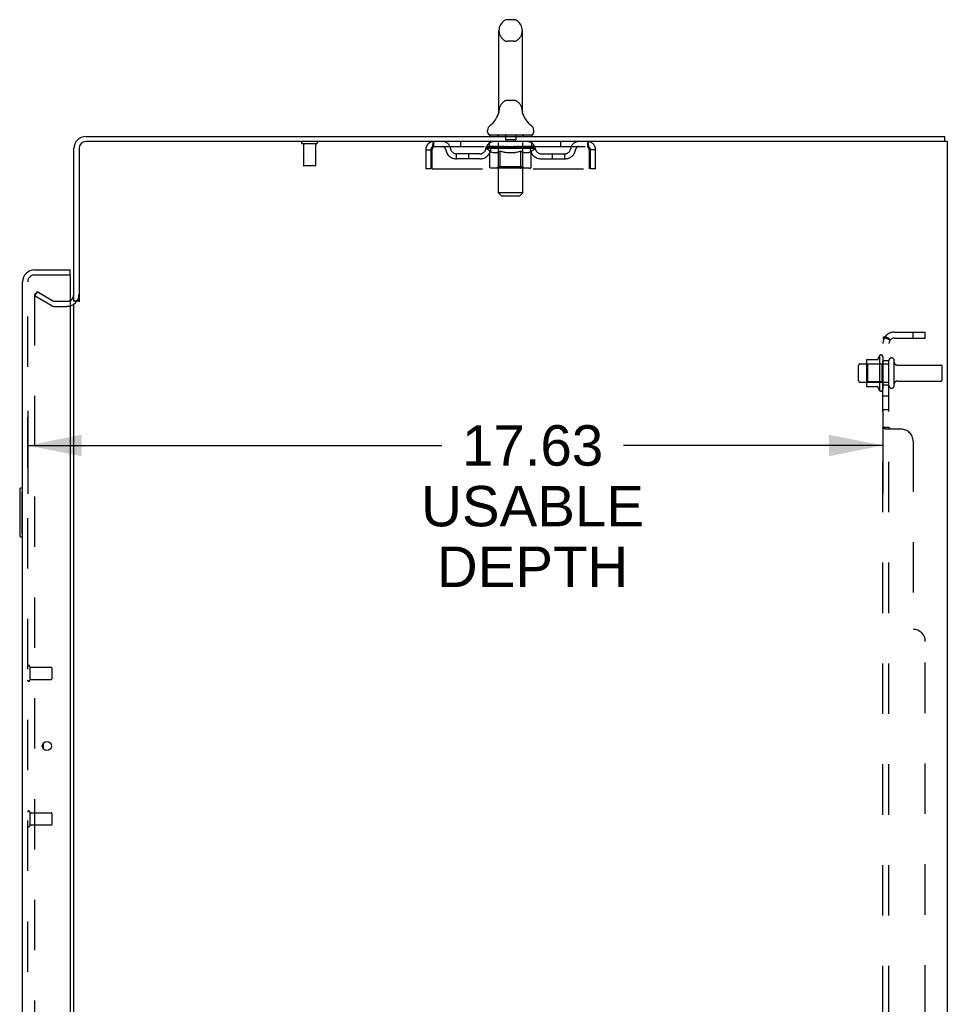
# Model space of a CAD drawing. Header units: inches. Extents: x 0 to 189, y 0 to 122.
# Tile 22 of 25: x 105 to 124, y 61 to 81. Entities that reach past the tile are written whole.
import ezdxf

# ---------------------------------------------------------------- set-up
doc = ezdxf.new("R2010")
doc.units = ezdxf.units.IN
doc.header["$LTSCALE"] = 10.388889
doc.header["$MEASUREMENT"] = 0
doc.linetypes.add('HIDDEN', pattern=[0.2, 0.1, -0.1])
doc.layers.get('0').update_dxf_attribs({"linetype": 'CONTINUOUS'})
for name, color, linetype in [('DEFAULT_2', 8, 'HIDDEN'), ('DIMENSIONS', 7, 'CONTINUOUS'), ('DOOR_ASSEMBLY', 7, 'CONTINUOUS'), ('SUBPANEL', 7, 'CONTINUOUS')]:
    doc.layers.add(name, color=color, linetype=linetype)
doc.styles.get("Standard").update_dxf_attribs({"font": 'arial.ttf'})
doc.dimstyles.new('DIMSTYLE_1', dxfattribs={"dimtxt": 0.833333, "dimasz": 1.111111, "dimexe": 0.09, "dimexo": 0.07, "dimgap": 0.0375, "dimtad": 0, "dimtih": 1, "dimtoh": 1, "dimzin": 4, "dimdsep": 46, "dimtxsty": 'Standard', "dimblk": '_FILLED', "dimblk1": '_FILLED', "dimblk2": '_FILLED', "dimcen": 0.09, "dimadec": 3, "dimazin": 1, "dimtfac": 1, "dimtdec": 3, "dimtofl": 0, "dimtmove": 0, "dimatfit": 3, "dimldrblk": '_FILLED', "dimfxl": 0, "dimtolj": 1, "dimtzin": 4, "dimarcsym": 0})

# ---------------------------------------------------------------- blocks, each defined once
blk = doc.blocks.new('_FILLED')
at = {"color": 0, "linetype": 'ByBlock'}
blk.add_solid([(0, 0), (-1, 0.2), (-1, -0.2)], dxfattribs=at)
blk = doc.blocks.new('*D2')
at = {"layer": 'DIMENSIONS', "color": 2, "linetype": 'Continuous'}
for p, q in [((104.719, 73.33), (104.719, 71.615)), ((122.344, 73.33), (122.344, 71.615)), ((104.719, 72.615), (113.252, 72.615)), ((122.344, 72.615), (116.998, 72.615))]:
    blk.add_line(p, q, dxfattribs=at)
at = {"layer": 'DIMENSIONS', "color": 2, "linetype": 'Continuous', "xscale": 1.1111111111, "yscale": 1.1111111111, "zscale": 1.1111111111, "rotation": 180}
blk.add_blockref('_FILLED', (104.719, 72.615), dxfattribs=at)
at = {"layer": 'DIMENSIONS', "color": 2, "linetype": 'Continuous', "xscale": 1.1111111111, "yscale": 1.1111111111, "zscale": 1.1111111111}
blk.add_blockref('_FILLED', (122.344, 72.615), dxfattribs=at)
at = {"layer": 'DIMENSIONS', "color": 2, "linetype": 'Continuous', "insert": (115.125, 73.032), "char_height": 0.8333, "width": 4.58488, "attachment_point": 2, "line_spacing_factor": 0.9}
blk.add_mtext('17.63\\PUSABLE\\PDEPTH', dxfattribs=at)

msp = doc.modelspace()

# ---------------------------------------------------------------- linework, layer by layer
at = {"color": 7, "linetype": 'Continuous'}
for p, q in [((114.736, 81.39), (114.609, 81.39)), ((114.431, 79.505), (114.431, 81.168)), ((114.914, 79.505), (114.914, 81.168)), ((114.426, 79.461), (114.425, 79.46)), ((114.43, 79.478), (114.429, 79.477)), ((114.43, 79.477), (114.429, 79.476)), ((114.429, 79.476), (114.429, 79.476)), ((114.429, 79.476), (114.429, 79.475)), ((114.429, 79.475), (114.429, 79.474)), ((114.429, 79.474), (114.429, 79.474)), ((114.431, 79.485), (114.43, 79.485)), ((114.431, 79.485), (114.43, 79.484)), ((114.43, 79.484), (114.43, 79.483)), ((114.43, 79.484), (114.43, 79.483)), ((114.43, 79.483), (114.43, 79.482)), ((114.43, 79.482), (114.43, 79.481)), ((114.43, 79.482), (114.43, 79.482)), ((114.43, 79.481), (114.43, 79.481)), ((114.43, 79.481), (114.43, 79.48)), ((114.43, 79.48), (114.43, 79.479)), ((114.43, 79.48), (114.43, 79.479)), ((114.43, 79.479), (114.43, 79.478)), ((114.43, 79.478), (114.43, 79.478)), ((114.431, 79.5), (114.431, 79.505)), ((114.431, 79.5), (114.431, 79.499)), ((114.431, 79.499), (114.431, 79.498)), ((114.431, 79.499), (114.431, 79.498)), ((114.431, 79.498), (114.431, 79.497)), ((114.431, 79.498), (114.431, 79.497)), ((114.431, 79.497), (114.431, 79.496)), ((114.431, 79.496), (114.431, 79.495)), ((114.431, 79.495), (114.431, 79.494)), ((114.431, 79.495), (114.431, 79.494)), ((114.431, 79.494), (114.431, 79.493)), ((114.431, 79.493), (114.431, 79.492)), ((114.431, 79.493), (114.431, 79.492)), ((114.431, 79.492), (114.431, 79.491)), ((114.431, 79.491), (114.431, 79.49)), ((114.431, 79.491), (114.431, 79.49)), ((114.431, 79.49), (114.431, 79.489)), ((114.431, 79.489), (114.431, 79.488)), ((114.431, 79.489), (114.431, 79.488)), ((114.431, 79.488), (114.431, 79.487)), ((114.431, 79.487), (114.431, 79.486)), ((114.431, 79.487), (114.431, 79.486)), ((114.431, 79.486), (114.431, 79.485)), ((114.914, 79.505), (114.914, 79.5)), ((114.914, 79.499), (114.914, 79.5)), ((114.914, 79.5), (114.914, 79.5)), ((114.914, 79.493), (114.914, 79.494)), ((114.914, 79.492), (114.914, 79.493)), ((114.914, 79.493), (114.914, 79.493)), ((114.914, 79.491), (114.914, 79.492)), ((114.914, 79.492), (114.914, 79.492)), ((114.914, 79.49), (114.914, 79.491)), ((114.914, 79.489), (114.914, 79.49)), ((114.914, 79.49), (114.914, 79.49)), ((114.914, 79.488), (114.914, 79.489)), ((114.914, 79.489), (114.914, 79.489)), ((114.914, 79.487), (114.914, 79.488)), ((114.914, 79.487), (114.914, 79.488)), ((114.915, 79.486), (114.914, 79.487)), ((114.915, 79.485), (114.915, 79.486)), ((114.915, 79.486), (114.915, 79.486)), ((114.915, 79.484), (114.915, 79.485)), ((114.915, 79.483), (114.915, 79.484)), ((114.915, 79.484), (114.915, 79.484)), ((114.915, 79.482), (114.915, 79.483)), ((114.915, 79.481), (114.915, 79.482)), ((114.915, 79.481), (114.915, 79.482)), ((114.915, 79.48), (114.915, 79.481)), ((114.915, 79.479), (114.915, 79.48)), ((114.916, 79.478), (114.915, 79.479)), ((114.916, 79.478), (114.916, 79.479)), ((114.916, 79.477), (114.916, 79.478)), ((114.916, 79.476), (114.916, 79.477)), ((114.916, 79.475), (114.916, 79.476)), ((114.916, 79.474), (114.916, 79.475)), ((114.916, 79.474), (114.916, 79.474)), ((114.92, 79.46), (114.92, 79.461)), ((114.198, 79.072), (114.198, 79.11)), ((114.235, 79.012), (114.235, 78.982)), ((115.11, 79.012), (114.235, 79.012)), ((115.11, 79.012), (115.11, 78.982)), ((115.148, 79.072), (115.148, 79.11)), ((123.621, 78.878), (123.621, 78.982)), ((123.616, 78.878), (123.583, 78.878)), ((105.777, 75.586), (105.673, 75.586))]:
    msp.add_line(p, q, dxfattribs=at)
at = {"color": 3, "linetype": 'Continuous'}
for p, q in [((105.919, 78.982), (123.621, 78.982)), ((123.583, 78.878), (105.919, 78.878)), ((123.673, 78.878), (123.616, 78.878)), ((123.673, 78.878), (123.673, 11.086)), ((105.673, 75.586), (105.673, 78.736)), ((105.777, 78.736), (105.777, 75.575)), ((105.673, 14.43), (105.673, 75.534))]:
    msp.add_line(p, q, dxfattribs=at)
at = {"color": 7, "linetype": 'Continuous'}
for points in [[(114.914, 79.495), (114.914, 79.495), (114.914, 79.496), (114.914, 79.497), (114.914, 79.497), (114.914, 79.498), (114.914, 79.499), (114.914, 79.499)], [(114.914, 79.496), (114.914, 79.497), (114.914, 79.497), (114.914, 79.498), (114.914, 79.499), (114.914, 79.499)], [(114.914, 79.494), (114.914, 79.495), (114.914, 79.495)]]:
    msp.add_lwpolyline(points, dxfattribs=at)
for centre, radius, start, end in [((114.609, 81.265), 0.125, 90, 123.1848), ((114.736, 81.265), 0.125, 56.8152, 90), ((114.673, 81.168), 0.241, 123.1848, 180), ((114.673, 81.168), 0.241, 0, 56.8152), ((113.949, 79.611), 0.5, 306.7414, 344.6791), ((115.396, 79.611), 0.5, 195.3209, 233.2586), ((114.323, 79.11), 0.125, 126.7414, 180), ((115.023, 79.11), 0.125, 0, 53.2586), ((114.258, 79.072), 0.06, 180, 270), ((115.088, 79.072), 0.06, 270, 360)]:
    msp.add_arc(centre, radius, start, end, dxfattribs=at)
at = {"color": 3, "linetype": 'Continuous'}
for centre, radius, start, end in [((105.919, 78.736), 0.246, 90, 180), ((105.919, 78.736), 0.142, 90, 180), ((105.53, 75.729), 0.142, 296.4703, 360)]:
    msp.add_arc(centre, radius, start, end, dxfattribs=at)
at = {"layer": 'DEFAULT_2', "color": 8, "linetype": 'HIDDEN'}
for p, q in [((114.736, 80.945), (114.609, 80.945)), ((114.736, 79.727), (114.609, 79.727)), ((114.425, 79.46), (114.425, 79.46)), ((114.425, 79.46), (114.425, 79.46)), ((114.425, 79.46), (114.425, 79.46)), ((114.425, 79.46), (114.425, 79.46)), ((114.426, 79.461), (114.426, 79.461)), ((114.92, 79.46), (114.92, 79.46)), ((114.415, 79.012), (114.415, 78.982)), ((114.424, 77.822), (114.424, 78.982)), ((114.568, 79.002), (114.568, 78.922)), ((114.778, 79.002), (114.778, 78.922)), ((114.922, 77.822), (114.922, 78.982)), ((114.93, 79.012), (114.93, 78.982)), ((110.669, 78.835), (110.385, 78.835)), ((110.403, 78.835), (110.403, 78.388)), ((110.651, 78.835), (110.651, 78.388)), ((113.09, 78.774), (113.09, 78.878)), ((113.09, 78.774), (116.256, 78.774)), ((113.641, 78.878), (113.641, 78.774)), ((114.166, 78.737), (114.166, 78.769)), ((114.166, 78.769), (114.411, 78.769)), ((114.167, 78.769), (114.167, 78.773)), ((114.263, 78.772), (114.167, 78.773)), ((114.174, 78.769), (114.174, 78.774)), ((114.181, 78.766), (114.181, 78.769)), ((114.181, 78.766), (115.164, 78.766)), ((114.188, 78.766), (114.188, 78.769)), ((114.189, 78.766), (114.189, 78.769)), ((114.197, 78.769), (114.197, 78.774)), ((114.21, 78.766), (114.21, 78.769)), ((114.211, 78.766), (114.211, 78.769)), ((114.234, 78.769), (114.234, 78.774)), ((114.235, 78.774), (114.235, 78.878)), ((114.246, 78.766), (114.246, 78.769)), ((114.248, 78.766), (114.248, 78.769)), ((114.263, 78.769), (114.263, 78.772)), ((114.285, 78.769), (114.285, 78.774)), ((114.286, 78.766), (114.286, 78.769)), ((114.287, 78.766), (114.287, 78.769)), ((114.289, 78.766), (114.289, 78.769)), ((114.295, 78.766), (114.295, 78.769)), ((114.295, 78.766), (114.295, 78.769)), ((114.297, 78.766), (114.297, 78.769)), ((114.3, 78.766), (114.3, 78.77)), ((114.304, 78.766), (114.304, 78.769)), ((114.315, 78.766), (114.315, 78.769)), ((114.329, 78.766), (114.329, 78.769)), ((114.33, 78.766), (114.33, 78.771)), ((114.346, 78.766), (114.346, 78.769)), ((114.346, 78.766), (114.346, 78.769)), ((114.347, 78.769), (114.347, 78.774)), ((114.355, 78.766), (114.355, 78.769)), ((114.358, 78.766), (114.358, 78.769)), ((114.366, 78.766), (114.366, 78.769)), ((114.375, 78.766), (114.375, 78.772)), ((114.387, 78.766), (114.387, 78.769)), ((114.39, 78.766), (114.39, 78.769)), ((114.411, 78.766), (114.411, 78.769)), ((114.465, 78.769), (114.415, 78.769)), ((114.42, 78.769), (114.42, 78.774)), ((114.425, 78.766), (114.425, 78.769)), ((114.429, 78.766), (114.429, 78.769)), ((114.433, 78.766), (114.433, 78.773)), ((114.437, 78.766), (114.437, 78.769)), ((114.446, 78.766), (114.446, 78.769)), ((114.465, 78.766), (114.465, 78.769)), ((114.525, 78.769), (114.477, 78.769)), ((114.494, 78.766), (114.494, 78.769)), ((114.499, 78.769), (114.499, 78.774)), ((114.502, 78.766), (114.502, 78.769)), ((114.504, 78.766), (114.504, 78.774)), ((114.507, 78.766), (114.507, 78.769)), ((114.512, 78.766), (114.512, 78.769)), ((114.525, 78.766), (114.525, 78.769)), ((114.589, 78.769), (114.545, 78.769)), ((114.556, 78.766), (114.556, 78.769)), ((114.768, 78.912), (114.578, 78.912)), ((114.581, 78.769), (114.673, 78.774)), ((114.585, 78.769), (114.585, 78.774)), ((114.585, 78.769), (114.585, 78.774)), ((114.585, 78.774), (114.585, 78.774)), ((114.585, 78.766), (114.585, 78.769)), ((114.588, 78.766), (114.588, 78.769)), ((114.589, 78.766), (114.589, 78.769)), ((114.589, 78.766), (114.589, 78.769)), ((114.656, 78.769), (114.617, 78.769)), ((114.622, 78.766), (114.622, 78.769)), ((114.656, 78.766), (114.656, 78.769)), ((114.671, 78.769), (114.67, 78.769)), ((114.67, 78.766), (114.67, 78.769)), ((114.671, 78.766), (114.671, 78.769)), ((114.673, 78.769), (114.673, 78.774)), ((114.673, 78.774), (114.764, 78.769)), ((114.675, 78.766), (114.675, 78.769)), ((114.675, 78.766), (114.675, 78.769)), ((114.675, 78.769), (114.675, 78.769)), ((114.689, 78.766), (114.689, 78.769)), ((114.689, 78.769), (114.728, 78.769)), ((114.723, 78.766), (114.723, 78.769)), ((114.756, 78.766), (114.756, 78.769)), ((114.756, 78.766), (114.756, 78.769)), ((114.756, 78.769), (114.8, 78.769)), ((114.757, 78.766), (114.757, 78.769)), ((114.76, 78.769), (114.76, 78.774)), ((114.76, 78.774), (114.761, 78.774)), ((114.76, 78.766), (114.76, 78.769)), ((114.761, 78.769), (114.761, 78.774)), ((114.789, 78.766), (114.789, 78.769)), ((114.821, 78.766), (114.821, 78.769)), ((114.821, 78.769), (114.868, 78.769)), ((114.833, 78.766), (114.833, 78.769)), ((114.839, 78.766), (114.839, 78.769)), ((114.841, 78.766), (114.841, 78.774)), ((114.843, 78.766), (114.843, 78.769)), ((114.846, 78.769), (114.846, 78.774)), ((114.852, 78.766), (114.852, 78.769)), ((114.88, 78.766), (114.88, 78.769)), ((114.88, 78.769), (114.93, 78.769)), ((114.9, 78.766), (114.9, 78.769)), ((114.908, 78.766), (114.908, 78.769)), ((114.912, 78.766), (114.912, 78.773)), ((114.917, 78.766), (114.917, 78.769)), ((114.92, 78.766), (114.92, 78.769)), ((114.926, 78.769), (114.926, 78.774)), ((114.934, 78.766), (114.934, 78.769)), ((114.934, 78.769), (115.095, 78.769)), ((114.956, 78.766), (114.956, 78.769)), ((114.958, 78.766), (114.958, 78.769)), ((114.971, 78.766), (114.971, 78.772)), ((114.98, 78.766), (114.98, 78.769)), ((114.987, 78.766), (114.987, 78.769)), ((114.99, 78.766), (114.99, 78.769)), ((114.998, 78.769), (114.998, 78.774)), ((114.999, 78.766), (114.999, 78.769)), ((114.999, 78.766), (114.999, 78.769)), ((115.015, 78.766), (115.015, 78.771)), ((115.016, 78.766), (115.016, 78.769)), ((115.03, 78.766), (115.03, 78.769)), ((115.042, 78.766), (115.042, 78.769)), ((115.045, 78.766), (115.045, 78.77)), ((115.048, 78.766), (115.048, 78.769)), ((115.051, 78.766), (115.051, 78.769)), ((115.051, 78.766), (115.051, 78.769)), ((115.056, 78.766), (115.056, 78.769)), ((115.059, 78.766), (115.059, 78.769)), ((115.059, 78.766), (115.059, 78.769)), ((115.06, 78.769), (115.06, 78.774)), ((115.097, 78.766), (115.097, 78.769)), ((115.099, 78.766), (115.099, 78.769)), ((115.11, 78.774), (115.11, 78.878)), ((115.111, 78.769), (115.111, 78.774)), ((115.134, 78.766), (115.134, 78.769)), ((115.135, 78.766), (115.135, 78.769)), ((115.148, 78.769), (115.148, 78.774)), ((115.156, 78.766), (115.156, 78.769)), ((115.157, 78.766), (115.157, 78.769)), ((115.164, 78.766), (115.164, 78.769)), ((115.171, 78.769), (115.171, 78.774)), ((115.179, 78.737), (115.179, 78.774)), ((115.704, 78.878), (115.704, 78.774)), ((116.256, 78.878), (116.256, 78.774)), ((112.923, 78.711), (112.923, 78.316)), ((112.923, 78.711), (113.027, 78.711)), ((113.027, 78.711), (113.027, 78.316)), ((113.057, 78.316), (113.057, 78.711)), ((113.558, 78.523), (113.558, 78.627)), ((114.041, 78.627), (113.558, 78.627)), ((113.808, 78.523), (113.808, 78.627)), ((114.244, 78.683), (114.166, 78.737)), ((115.179, 78.737), (114.166, 78.737)), ((114.244, 78.358), (114.244, 78.683)), ((114.244, 78.683), (114.256, 78.675)), ((114.268, 78.668), (114.256, 78.675)), ((114.279, 78.661), (114.267, 78.668)), ((114.291, 78.656), (114.279, 78.661)), ((114.302, 78.651), (114.291, 78.656)), ((114.313, 78.648), (114.302, 78.652)), ((114.389, 78.648), (114.313, 78.648)), ((114.389, 78.648), (114.4, 78.652)), ((114.411, 78.656), (114.4, 78.651)), ((114.423, 78.661), (114.411, 78.656)), ((114.423, 78.36), (114.423, 78.735)), ((114.434, 78.668), (114.423, 78.661)), ((114.446, 78.675), (114.434, 78.667)), ((114.458, 78.682), (114.446, 78.675)), ((114.458, 78.358), (114.458, 78.682)), ((114.458, 78.682), (114.481, 78.675)), ((114.504, 78.668), (114.481, 78.675)), ((114.527, 78.661), (114.504, 78.668)), ((114.549, 78.656), (114.526, 78.662)), ((114.571, 78.652), (114.549, 78.656)), ((114.593, 78.648), (114.571, 78.652)), ((114.752, 78.648), (114.593, 78.648)), ((114.752, 78.648), (114.774, 78.652)), ((114.796, 78.656), (114.774, 78.651)), ((114.818, 78.661), (114.796, 78.656)), ((114.84, 78.667), (114.818, 78.661)), ((114.863, 78.674), (114.84, 78.667)), ((114.886, 78.682), (114.863, 78.674)), ((114.886, 78.358), (114.886, 78.682)), ((114.886, 78.682), (114.897, 78.674)), ((114.908, 78.667), (114.897, 78.674)), ((114.919, 78.661), (114.908, 78.667)), ((114.93, 78.656), (114.919, 78.661)), ((114.923, 78.36), (114.923, 78.735)), ((114.941, 78.652), (114.93, 78.656)), ((114.951, 78.648), (114.94, 78.652)), ((115.034, 78.648), (114.951, 78.648)), ((115.034, 78.648), (115.045, 78.652)), ((115.056, 78.656), (115.045, 78.652)), ((115.067, 78.661), (115.056, 78.656)), ((115.077, 78.667), (115.066, 78.661)), ((115.088, 78.674), (115.077, 78.667)), ((115.099, 78.681), (115.088, 78.674)), ((115.099, 78.681), (115.179, 78.737)), ((115.099, 78.358), (115.099, 78.681)), ((115.304, 78.627), (115.787, 78.627)), ((115.537, 78.523), (115.537, 78.627)), ((115.787, 78.523), (115.787, 78.627)), ((116.289, 78.711), (116.289, 78.316)), ((116.319, 78.316), (116.319, 78.711)), ((116.423, 78.711), (116.319, 78.711)), ((116.423, 78.316), (116.423, 78.711)), ((110.641, 78.378), (110.413, 78.378)), ((114.041, 78.523), (113.558, 78.523)), ((114.423, 78.36), (114.391, 78.328)), ((114.923, 78.36), (114.423, 78.36)), ((114.876, 78.332), (114.878, 78.334)), ((114.923, 78.36), (114.954, 78.328)), ((115.304, 78.523), (115.787, 78.523)), ((113.027, 78.316), (112.923, 78.316)), ((113.057, 78.316), (116.289, 78.316)), ((115.065, 78.328), (114.278, 78.328)), ((114.868, 78.328), (114.87, 78.328)), ((114.875, 78.33), (114.876, 78.332)), ((116.423, 78.316), (116.319, 78.316)), ((114.484, 77.762), (114.424, 77.822)), ((114.922, 77.822), (114.424, 77.822)), ((114.484, 77.762), (114.862, 77.762)), ((114.862, 77.762), (114.922, 77.822)), ((104.912, 75.787), (104.86, 75.697)), ((104.86, 75.717), (104.86, 14.248)), ((105.2, 75.501), (104.86, 75.697)), ((104.912, 75.787), (105.252, 75.591)), ((105.268, 75.586), (105.53, 75.586)), ((105.268, 75.482), (105.53, 75.482)), ((121.874, 74.295), (122.469, 74.295)), ((122.008, 74.363), (122.008, 73.852)), ((122.028, 74.291), (122.008, 74.311)), ((122.018, 74.385), (122.246, 74.385)), ((122.028, 74.291), (122.028, 73.924)), ((122.324, 74.291), (122.028, 74.291)), ((122.274, 74.463), (122.274, 73.752)), ((122.324, 74.291), (122.344, 74.311)), ((122.324, 74.291), (122.324, 73.924)), ((122.344, 74.442), (122.344, 73.773)), ((122.469, 73.85), (122.469, 74.365)), ((122.579, 73.85), (122.579, 74.365)), ((121.844, 73.95), (121.844, 74.265)), ((122.641, 74.272), (123.539, 74.272)), ((123.569, 73.972), (123.569, 74.242)), ((121.874, 73.92), (122.469, 73.92)), ((122.028, 73.924), (122.008, 73.904)), ((122.324, 73.924), (122.028, 73.924)), ((122.324, 73.924), (122.344, 73.904)), ((122.641, 73.942), (123.539, 73.942)), ((122.018, 73.83), (122.246, 73.83))]:
    msp.add_line(p, q, dxfattribs=at)
for points in [[(113.057, 78.711), (113.059, 78.73), (113.061, 78.749), (113.064, 78.767), (113.066, 78.784), (113.068, 78.8), (113.071, 78.816), (113.073, 78.829), (113.075, 78.842), (113.078, 78.853), (113.08, 78.862), (113.083, 78.869), (113.085, 78.874), (113.087, 78.877), (113.09, 78.878)], [(113.057, 78.711), (113.059, 78.718), (113.061, 78.725), (113.064, 78.732), (113.066, 78.739), (113.068, 78.745), (113.071, 78.751), (113.073, 78.756), (113.075, 78.761), (113.078, 78.765), (113.08, 78.768), (113.083, 78.771), (113.085, 78.773), (113.087, 78.774), (113.09, 78.774)], [(116.256, 78.878), (116.258, 78.877), (116.26, 78.874), (116.263, 78.869), (116.265, 78.862), (116.267, 78.853), (116.27, 78.842), (116.272, 78.829), (116.274, 78.816), (116.277, 78.8), (116.279, 78.784), (116.282, 78.767), (116.284, 78.749), (116.286, 78.73), (116.289, 78.711)], [(116.256, 78.774), (116.258, 78.774), (116.26, 78.773), (116.263, 78.771), (116.265, 78.768), (116.267, 78.765), (116.27, 78.761), (116.272, 78.756), (116.274, 78.751), (116.277, 78.745), (116.279, 78.739), (116.282, 78.732), (116.284, 78.725), (116.286, 78.718), (116.289, 78.711)], [(114.278, 78.328), (114.274, 78.328), (114.27, 78.329), (114.266, 78.33), (114.262, 78.332), (114.258, 78.334), (114.255, 78.336), (114.252, 78.339), (114.249, 78.342), (114.247, 78.346), (114.245, 78.349), (114.244, 78.353), (114.244, 78.358)], [(114.475, 78.328), (114.473, 78.328), (114.471, 78.329), (114.469, 78.33), (114.467, 78.332), (114.465, 78.334), (114.463, 78.336), (114.462, 78.339), (114.46, 78.342), (114.459, 78.346), (114.458, 78.349), (114.458, 78.353), (114.458, 78.358)], [(114.878, 78.334), (114.88, 78.336), (114.882, 78.339), (114.883, 78.342), (114.884, 78.346)], [(114.88, 78.336), (114.882, 78.339), (114.883, 78.342)], [(114.884, 78.346), (114.885, 78.349), (114.885, 78.353), (114.886, 78.358)], [(114.885, 78.349), (114.885, 78.353), (114.886, 78.358)], [(115.065, 78.328), (115.069, 78.328), (115.073, 78.329), (115.077, 78.33), (115.081, 78.332), (115.085, 78.334), (115.088, 78.336), (115.092, 78.339), (115.094, 78.342), (115.096, 78.346), (115.098, 78.349), (115.099, 78.353), (115.099, 78.358)], [(114.87, 78.328), (114.873, 78.329), (114.875, 78.33)], [(104.877, 75.737), (104.876, 75.737), (104.874, 75.736), (104.872, 75.736), (104.87, 75.735), (104.868, 75.734), (104.867, 75.733), (104.865, 75.731), (104.864, 75.729), (104.863, 75.728), (104.862, 75.726), (104.861, 75.723), (104.861, 75.721), (104.86, 75.719), (104.86, 75.717)], [(104.885, 75.735), (104.883, 75.736), (104.881, 75.736), (104.88, 75.737), (104.878, 75.737), (104.877, 75.737)]]:
    msp.add_lwpolyline(points, dxfattribs=at)
for centre, radius, start, end in [((114.673, 81.168), 0.241, 180, 236.8152), ((114.673, 81.168), 0.241, 303.1848, 360), ((114.609, 81.07), 0.125, 236.8152, 270), ((114.736, 81.07), 0.125, 270, 303.1848), ((114.673, 79.505), 0.241, 123.1848, 180), ((114.609, 79.602), 0.125, 90, 123.1848), ((114.736, 79.602), 0.125, 56.8152, 90), ((114.673, 79.505), 0.241, 0, 56.8152), ((114.394, 78.982), 0.03, 0, 90), ((114.558, 79.002), 0.01, 0, 90), ((114.788, 79.002), 0.01, 90, 180), ((114.952, 78.982), 0.03, 90, 180), ((110.385, 78.857), 0.0215, 90, 270), ((110.669, 78.857), 0.0215, 270, 90), ((113.09, 78.711), 0.167, 90, 180), ((113.09, 78.711), 0.063, 90, 180), ((113.269, 78.711), 0.167, 8.0716, 90), ((113.269, 78.712), 0.0625, 7.9863, 90), ((114.33, 78.711), 0.167, 90, 171.9284), ((114.33, 78.712), 0.0625, 90, 172.0137), ((114.391, 78.735), 0.0318, 0, 90), ((114.578, 78.922), 0.01, 180, 270), ((114.768, 78.922), 0.01, 270, 360), ((114.954, 78.735), 0.0318, 90, 180), ((115.015, 78.711), 0.167, 8.0716, 90), ((115.016, 78.712), 0.0625, 7.9863, 90), ((116.076, 78.711), 0.167, 90, 171.9284), ((116.076, 78.712), 0.0625, 90, 172.0137), ((116.256, 78.711), 0.167, 0, 90), ((116.256, 78.711), 0.063, 0, 90), ((113.558, 78.752), 0.229, 187.9863, 270), ((113.558, 78.752), 0.125, 188.0716, 270), ((114.041, 78.752), 0.125, 270, 351.9284), ((114.041, 78.752), 0.229, 270, 352.0137), ((115.304, 78.752), 0.229, 187.9863, 270), ((115.304, 78.752), 0.125, 188.0716, 270), ((115.787, 78.752), 0.125, 270, 351.9284), ((115.787, 78.752), 0.229, 270, 352.0137), ((110.413, 78.388), 0.01, 180, 270), ((110.641, 78.388), 0.01, 270, 360), ((105.53, 75.729), 0.246, 270, 360), ((105.268, 75.619), 0.137, 240, 270), ((105.268, 75.619), 0.033, 240, 270), ((105.53, 75.729), 0.142, 270, 296.4703), ((122.305, 74.442), 0.0384, 0, 145.5503), ((121.874, 74.265), 0.03, 90, 180), ((122.018, 74.375), 0.01, 90, 174.8062), ((122.149, 74.363), 0.141, 174.7919, 180), ((122.227, 74.395), 0.01, 270, 336.0321), ((122.874, 74.107), 0.698, 149.3369, 156.0321), ((122.524, 74.365), 0.055, 360, 180), ((122.641, 74.335), 0.0625, 180, 270), ((123.539, 74.242), 0.03, 360, 90), ((121.874, 73.95), 0.03, 180, 270), ((122.641, 73.88), 0.0625, 90, 180), ((123.539, 73.972), 0.03, 270, 0), ((122.149, 73.852), 0.141, 180, 185.2081), ((122.018, 73.84), 0.01, 185.1938, 270), ((122.227, 73.82), 0.01, 23.9679, 90), ((122.874, 74.107), 0.698, 203.9679, 210.6631), ((122.305, 73.773), 0.0384, 214.4497, 360), ((122.524, 73.85), 0.055, 180, 0)]:
    msp.add_arc(centre, radius, start, end, dxfattribs=at)
for centre, major_axis, ratio, start_param, end_param in [((114.673, 78.774), (0.506, 0.005), 0.05963, 9.249616, 9.431313), ((114.673, 78.774), (0.506, 0), 0.060556, -3.083241, -2.96706), ((114.131, 78.765), (0.158, 0.002), 0.05963, 0.25549, 1.295341), ((114.673, 78.774), (0.506, 0.011), 0.05688, 2.791345, 2.965878), ((114.186, 78.765), (0.158, -0.002), 0.05963, 0.605815, 1.645666), ((114.673, 78.774), (0.506, -0.005), 0.05963, -2.96643, -2.791898), ((114.131, 78.76), (0.158, 0.003), 0.05688, 1.20151, 1.294789), ((114.186, 78.76), (0.158, 0), 0.060556, 1.551758, 1.645036), ((114.151, 78.76), (0.158, 0.002), 0.05963, 1.170259, 1.376596), ((114.187, 78.761), (0.131, 0.001), 0.05963, 1.065228, 1.614276), ((114.171, 78.761), (0.131, 0.003), 0.05688, 0.890143, 1.43919), ((114.217, 78.761), (0.131, 0), 0.060556, 1.240391, 1.789438), ((114.128, 78.765), (0.158, 0.003), 0.05688, 0.080405, 1.120256), ((114.673, 78.774), (0.506, 0.015), 0.052395, 2.616403, 2.790936), ((114.236, 78.765), (0.158, -0.003), 0.05688, 0.7809, 1.820751), ((114.673, 78.774), (0.506, -0.011), 0.05688, -2.791345, -2.616812), ((114.128, 78.76), (0.158, 0.005), 0.052395, 1.026568, 1.119847), ((114.236, 78.76), (0.158, -0.002), 0.05963, 1.72692, 1.820198), ((114.17, 78.761), (0.131, 0.004), 0.052395, 0.715201, 1.264248), ((114.262, 78.761), (0.131, -0.001), 0.05963, 1.415553, 1.9646), ((114.673, 78.774), (0.506, 0.02), 0.046319, 2.441654, 2.616187), ((114.299, 78.765), (0.158, -0.005), 0.052395, 0.955842, 1.995693), ((114.142, 78.765), (0.158, 0.005), 0.052395, -0.094537, 0.945314), ((114.673, 78.774), (0.506, -0.015), 0.052395, -2.616403, -2.44187), ((114.142, 78.76), (0.158, 0.006), 0.046319, 0.851819, 0.945098), ((114.299, 78.76), (0.158, -0.003), 0.05688, 1.902006, 1.995284), ((114.185, 78.761), (0.131, 0.005), 0.046319, 0.540452, 1.089499), ((114.319, 78.761), (0.131, -0.003), 0.05688, 1.590638, 2.139686), ((114.151, 78.765), (0.158, 0), 0.060556, 0.430652, 0.777569), ((114.673, 78.774), (0.506, 0.024), 0.038841, 2.267123, 2.441656), ((114.374, 78.765), (0.158, -0.006), 0.046319, 1.130591, 2.170442), ((114.171, 78.765), (0.158, 0.006), 0.046319, -0.269286, 0.770565), ((114.673, 78.774), (0.506, -0.02), 0.046319, -2.441654, -2.267121), ((114.171, 78.76), (0.158, 0.007), 0.038841, 0.677289, 0.770567), ((114.374, 78.76), (0.158, -0.005), 0.052395, 2.076947, 2.170226), ((114.215, 78.761), (0.131, 0.006), 0.038841, 0.365921, 0.914969), ((114.386, 78.761), (0.131, -0.004), 0.052395, 1.76558, 2.314627), ((114.673, 78.774), (0.506, 0.027), 0.030195, 2.09281, 2.267343), ((114.458, 78.765), (0.158, -0.007), 0.038841, 1.305122, 2.344973), ((114.216, 78.765), (0.158, 0.007), 0.038841, -0.443817, 0.596034), ((114.673, 78.774), (0.506, -0.024), 0.038841, -2.267123, -2.092591), ((114.216, 78.76), (0.158, 0.008), 0.030195, 0.502975, 0.596254), ((114.458, 78.76), (0.158, -0.006), 0.046319, 2.251696, 2.344975), ((114.258, 78.761), (0.131, 0.007), 0.030195, 0.191608, 0.740655), ((114.463, 78.761), (0.131, -0.005), 0.046319, 1.940329, 2.489376), ((114.275, 78.765), (0.158, 0.008), 0.030195, -0.61813, 0.421721), ((114.673, 78.774), (0.506, 0.029), 0.020645, 1.918687, 2.09322), ((114.548, 78.765), (0.158, -0.008), 0.030195, 1.479435, 2.519286), ((114.673, 78.774), (0.506, -0.027), 0.030195, -2.09281, -1.918277), ((114.275, 78.76), (0.158, 0.009), 0.020645, 0.328852, 0.422131), ((114.548, 78.76), (0.158, -0.007), 0.038841, 2.426227, 2.519505), ((114.314, 78.761), (0.131, 0.007), 0.020645, 0.017485, 0.566532), ((114.545, 78.761), (0.131, -0.006), 0.038841, 2.11486, 2.663907), ((114.346, 78.765), (0.158, 0.009), 0.020645, -0.792253, 0.247598), ((114.673, 78.774), (0.506, 0.03), 0.010478, 1.744704, 1.919237), ((114.642, 78.765), (0.158, -0.009), 0.020645, 1.653558, 2.693409), ((114.673, 78.774), (0.506, -0.029), 0.020645, -1.918687, -1.744154), ((114.346, 78.76), (0.158, 0.009), 0.010478, 0.154869, 0.248148), ((114.642, 78.76), (0.158, -0.008), 0.030195, 2.60054, 2.693819), ((114.381, 78.761), (0.131, 0.008), 0.010478, 6.126688, 6.675735), ((114.632, 78.761), (0.131, -0.007), 0.030195, 2.289173, 2.83822), ((114.427, 78.765), (0.158, 0.009), 0.010478, -0.966236, -0.000846), ((114.737, 78.765), (0.158, -0.009), 0.010478, 1.827541, 2.867392), ((114.673, 78.774), (0.506, -0.03), 0.010478, -1.744704, -1.570171), ((114.737, 78.76), (0.158, -0.009), 0.020645, 2.774664, 2.867942), ((114.72, 78.761), (0.131, -0.007), 0.020645, 2.463296, 3.012344), ((114.608, 78.765), (0.158, 0.009), 0.010478, 0.274201, 1.314052), ((114.539, 78.761), (0.131, 0.008), 0.010478, -0.000483, 0.504314), ((114.515, 78.76), (0.158, 0.009), 0.010478, 0.099668, 0.192946), ((114.673, 78.774), (0.506, 0.03), 0.010478, -1.571421, -1.396888), ((114.83, 78.76), (0.158, -0.009), 0.010478, 2.948646, 3.041925), ((114.806, 78.761), (0.131, -0.008), 0.010478, 2.637279, 3.142076), ((114.703, 78.765), (0.158, 0.009), 0.020645, 0.448184, 1.488034), ((114.626, 78.761), (0.131, 0.007), 0.020645, 0.129249, 0.678296), ((114.608, 78.76), (0.158, 0.009), 0.020645, 0.273651, 0.366929), ((114.918, 78.765), (0.158, -0.009), 0.010478, -3.140747, -2.175357), ((114.673, 78.774), (0.506, 0.029), 0.020645, -1.397439, -1.222906), ((114.673, 78.774), (0.506, -0.03), 0.010478, 1.222355, 1.396888), ((114.797, 78.765), (0.158, 0.008), 0.030195, 0.622307, 1.662158), ((114.713, 78.761), (0.131, 0.007), 0.030195, 0.303372, 0.852419), ((114.964, 78.761), (0.131, -0.008), 0.010478, 2.749043, 3.29809), ((114.999, 78.765), (0.158, -0.009), 0.020645, 2.893995, 3.933846), ((114.703, 78.76), (0.158, 0.008), 0.030195, 0.447774, 0.541052), ((114.999, 78.76), (0.158, -0.009), 0.010478, 2.893445, 2.986723), ((114.673, 78.774), (0.506, 0.027), 0.030195, -1.223315, -1.048783), ((114.673, 78.774), (0.506, -0.029), 0.020645, 1.048373, 1.222906), ((114.887, 78.765), (0.158, 0.007), 0.038841, 0.79662, 1.836471), ((114.8, 78.761), (0.131, 0.006), 0.038841, 0.477686, 1.026733), ((115.031, 78.761), (0.131, -0.007), 0.020645, 2.57506, 3.124108), ((115.07, 78.765), (0.158, -0.008), 0.030195, 2.719872, 3.759723), ((114.971, 78.765), (0.158, 0.006), 0.046319, 0.971151, 2.011002), ((114.797, 78.76), (0.158, 0.007), 0.038841, 0.622087, 0.715366), ((115.07, 78.76), (0.158, -0.009), 0.020645, 2.719462, 2.812741), ((114.673, 78.774), (0.506, 0.024), 0.038841, -1.049002, -0.874469), ((114.673, 78.774), (0.506, -0.027), 0.030195, 0.87425, 1.048783), ((114.883, 78.761), (0.131, 0.005), 0.046319, 0.652216, 1.201263), ((115.046, 78.765), (0.158, 0.005), 0.052395, 1.1459, 2.185751), ((115.087, 78.761), (0.131, -0.007), 0.030195, 2.400937, 2.949985), ((115.129, 78.765), (0.158, -0.007), 0.038841, 2.545558, 3.585409), ((114.959, 78.761), (0.131, 0.004), 0.052395, 0.826965, 1.376012), ((114.887, 78.76), (0.158, 0.006), 0.046319, 0.796618, 0.889896), ((115.129, 78.76), (0.158, -0.008), 0.030195, 2.545339, 2.638617), ((115.109, 78.765), (0.158, 0.003), 0.05688, 1.320842, 2.360692), ((114.673, 78.774), (0.506, 0.02), 0.046319, -0.874471, -0.699939), ((114.673, 78.774), (0.506, -0.024), 0.038841, 0.699936, 0.874469), ((115.174, 78.765), (0.158, -0.006), 0.046319, 2.371028, 3.410879), ((115.13, 78.761), (0.131, -0.006), 0.038841, 2.226624, 2.775671), ((115.159, 78.765), (0.158, 0.002), 0.05963, 1.495927, 2.535778), ((115.027, 78.761), (0.131, 0.003), 0.05688, 1.001907, 1.550954), ((115.204, 78.765), (0.158, -0.005), 0.052395, 2.196279, 3.23613), ((114.971, 78.76), (0.158, 0.005), 0.052395, 0.971367, 1.064645), ((115.16, 78.761), (0.131, -0.005), 0.046319, 2.052093, 2.601141), ((115.195, 78.765), (0.158, 0), 0.060556, 1.671089, 2.71094), ((115.174, 78.76), (0.158, -0.007), 0.038841, 2.371026, 2.464304), ((115.217, 78.765), (0.158, -0.003), 0.05688, 2.021337, 3.061188), ((114.673, 78.774), (0.506, 0.015), 0.052395, -0.699723, -0.52519), ((114.673, 78.774), (0.506, -0.02), 0.046319, 0.525406, 0.699939), ((115.214, 78.765), (0.158, -0.002), 0.05963, 1.846251, 2.886102), ((115.084, 78.761), (0.131, 0.001), 0.05963, 1.176993, 1.72604), ((115.175, 78.761), (0.131, -0.004), 0.052395, 1.877344, 2.426392), ((115.128, 78.761), (0.131, 0), 0.060556, 1.352155, 1.901202), ((115.174, 78.761), (0.131, -0.003), 0.05688, 1.702402, 2.25145), ((115.158, 78.761), (0.131, -0.001), 0.05963, 1.527317, 2.076364), ((115.046, 78.76), (0.158, 0.003), 0.05688, 1.146309, 1.239587), ((115.204, 78.76), (0.158, -0.006), 0.046319, 2.196495, 2.289773), ((114.673, 78.774), (0.506, 0.011), 0.05688, -0.524781, -0.350248), ((114.673, 78.774), (0.506, -0.015), 0.052395, 0.350657, 0.52519), ((115.109, 78.76), (0.158, 0.002), 0.05963, 1.321394, 1.414673), ((115.217, 78.76), (0.158, -0.005), 0.052395, 2.021746, 2.115024), ((114.673, 78.774), (0.506, 0.005), 0.05963, -0.349695, -0.175162), ((114.673, 78.774), (0.506, -0.011), 0.05688, 0.175715, 0.350248), ((115.159, 78.76), (0.158, 0), 0.060556, 1.496556, 1.589835), ((115.214, 78.76), (0.158, -0.003), 0.05688, 1.846804, 1.940083), ((115.195, 78.76), (0.158, -0.002), 0.05963, 1.671719, 1.764997), ((114.673, 78.774), (0.506, 0), 0.060556, -0.174533, 0), ((114.673, 78.774), (0.506, -0.005), 0.05963, 0.000629, 0.175162)]:
    msp.add_ellipse(centre, major_axis=major_axis, ratio=ratio, start_param=start_param, end_param=end_param, dxfattribs=at)
at = {"layer": 'DOOR_ASSEMBLY', "color": 3, "linetype": 'Continuous'}
for p, q in [((104.861, 76.232), (105.594, 76.232)), ((105.594, 76.108), (105.594, 13.856)), ((104.615, 13.979), (104.615, 75.986))]:
    msp.add_line(p, q, dxfattribs=at)
at = {"layer": 'DOOR_ASSEMBLY', "color": 8, "linetype": 'HIDDEN'}
for p, q in [((105.574, 76.128), (104.861, 76.128)), ((104.719, 13.979), (104.719, 75.986)), ((104.762, 68.061), (104.762, 67.777)), ((104.762, 68.043), (105.209, 68.043)), ((105.219, 68.033), (105.219, 67.805)), ((104.762, 67.795), (105.209, 67.795)), ((104.762, 65.061), (104.762, 64.777)), ((104.762, 65.043), (105.209, 65.043)), ((105.219, 65.033), (105.219, 64.805)), ((104.762, 64.795), (105.209, 64.795))]:
    msp.add_line(p, q, dxfattribs=at)
at = {"layer": 'DOOR_ASSEMBLY', "color": 7, "linetype": 'Continuous'}
for p, q in [((105.594, 76.128), (105.574, 76.128)), ((105.594, 76.128), (105.594, 76.232)), ((104.555, 71.717), (104.555, 70.747)), ((104.615, 71.732), (104.57, 71.732)), ((104.601, 71.632), (104.601, 70.832)), ((104.57, 70.732), (104.615, 70.732)), ((105.039, 66.474), (105.039, 66.365))]:
    msp.add_line(p, q, dxfattribs=at)
for points in [[(104.6, 71.669), (104.6, 71.663), (104.601, 71.657), (104.601, 71.651), (104.601, 71.645), (104.601, 71.639), (104.601, 71.632)], [(104.601, 70.832), (104.601, 70.826), (104.601, 70.82), (104.601, 70.814), (104.601, 70.808), (104.6, 70.802), (104.6, 70.796)]]:
    msp.add_lwpolyline(points, dxfattribs=at)
at = {"layer": 'DOOR_ASSEMBLY', "color": 3, "linetype": 'Continuous'}
msp.add_circle((105.115, 66.419), 0.0938, dxfattribs=at)
for centre, radius, start, end in [((104.861, 75.986), 0.246, 90, 180), ((105.574, 76.108), 0.02, 0, 90)]:
    msp.add_arc(centre, radius, start, end, dxfattribs=at)
at = {"layer": 'DOOR_ASSEMBLY', "color": 8, "linetype": 'HIDDEN'}
for centre, radius, start, end in [((104.861, 75.986), 0.142, 90, 180), ((104.74, 68.061), 0.0215, 0, 180), ((105.209, 68.033), 0.01, 0, 90), ((105.209, 67.805), 0.01, 270, 360), ((104.74, 67.777), 0.0215, 180, 360), ((104.74, 65.061), 0.0215, 0, 180), ((105.209, 65.033), 0.01, 0, 90), ((104.74, 64.777), 0.0215, 180, 360), ((105.209, 64.805), 0.01, 270, 360)]:
    msp.add_arc(centre, radius, start, end, dxfattribs=at)
at = {"layer": 'DOOR_ASSEMBLY', "color": 7, "linetype": 'Continuous'}
for centre, radius, start, end in [((104.779, 75.842), 0.26, 87.3791, 90), ((104.57, 71.717), 0.015, 90, 180), ((104.6, 71.717), 0.015, 0, 90), ((104.57, 70.747), 0.015, 180, 270), ((104.6, 70.747), 0.015, 270, 360)]:
    msp.add_arc(centre, radius, start, end, dxfattribs=at)
at = {"layer": 'SUBPANEL', "color": 8, "linetype": 'HIDDEN'}
for p, q in [((122.581, 74.951), (123.219, 74.951)), ((122.969, 74.826), (122.969, 74.951)), ((123.219, 74.826), (123.219, 74.951)), ((122.344, 15.139), (122.344, 74.826)), ((122.469, 74.826), (122.344, 74.826)), ((122.398, 74.865), (122.494, 74.785)), ((122.424, 74.823), (122.425, 74.823)), ((122.425, 74.823), (122.427, 74.823)), ((122.427, 74.823), (122.428, 74.822)), ((122.428, 74.822), (122.43, 74.822)), ((122.43, 74.822), (122.431, 74.821)), ((122.431, 74.821), (122.433, 74.821)), ((122.433, 74.821), (122.434, 74.82)), ((122.434, 74.82), (122.436, 74.82)), ((122.469, 74.806), (122.468, 74.806)), ((122.469, 15.139), (122.469, 74.826)), ((122.581, 74.826), (123.219, 74.826)), ((122.469, 74.357), (122.344, 74.357)), ((122.469, 73.857), (122.344, 73.857)), ((122.469, 73.629), (122.344, 73.629)), ((122.469, 73.348), (122.344, 73.348)), ((122.469, 72.986), (122.344, 72.986)), ((122.37, 72.965), (122.366, 72.967)), ((122.377, 72.962), (122.37, 72.965)), ((122.719, 72.951), (122.398, 72.951)), ((122.472, 72.979), (122.471, 72.981)), ((122.969, 72.701), (122.969, 68.826)), ((123.219, 21.389), (123.219, 68.576))]:
    msp.add_line(p, q, dxfattribs=at)
for points in [[(122.366, 74.846), (122.363, 74.845), (122.36, 74.843), (122.357, 74.842), (122.354, 74.84), (122.351, 74.838), (122.349, 74.836), (122.347, 74.835), (122.346, 74.833), (122.345, 74.831), (122.344, 74.829), (122.344, 74.828), (122.344, 74.826)], [(122.398, 74.865), (122.396, 74.863), (122.393, 74.86), (122.39, 74.858), (122.387, 74.856), (122.384, 74.855), (122.381, 74.853), (122.377, 74.851), (122.373, 74.849), (122.366, 74.846)], [(122.412, 74.826), (122.412, 74.826), (122.411, 74.826), (122.411, 74.826), (122.41, 74.826), (122.41, 74.826), (122.409, 74.826), (122.409, 74.826), (122.409, 74.826), (122.409, 74.826)], [(122.409, 74.826), (122.409, 74.826), (122.409, 74.826), (122.409, 74.826), (122.409, 74.826), (122.41, 74.826), (122.41, 74.826), (122.411, 74.826), (122.411, 74.826), (122.412, 74.826), (122.412, 74.826), (122.413, 74.826), (122.413, 74.826), (122.414, 74.826), (122.414, 74.825), (122.415, 74.825), (122.416, 74.825), (122.416, 74.825), (122.417, 74.825), (122.418, 74.825), (122.418, 74.825), (122.419, 74.824), (122.42, 74.824), (122.42, 74.824), (122.421, 74.824), (122.422, 74.824), (122.422, 74.824), (122.423, 74.823), (122.424, 74.823)], [(122.436, 74.82), (122.438, 74.819), (122.439, 74.819), (122.439, 74.819), (122.44, 74.818), (122.441, 74.818), (122.442, 74.818), (122.443, 74.817), (122.444, 74.817), (122.445, 74.817), (122.446, 74.816), (122.447, 74.816), (122.448, 74.815), (122.449, 74.815), (122.45, 74.815), (122.451, 74.814), (122.452, 74.814), (122.453, 74.813), (122.454, 74.813), (122.454, 74.813), (122.455, 74.812), (122.456, 74.812), (122.457, 74.811), (122.458, 74.811), (122.459, 74.811), (122.459, 74.81), (122.46, 74.81), (122.461, 74.81), (122.462, 74.809), (122.462, 74.809), (122.463, 74.808), (122.464, 74.808), (122.465, 74.808), (122.465, 74.807), (122.466, 74.807), (122.467, 74.807), (122.467, 74.806), (122.468, 74.806), (122.469, 74.806), (122.469, 74.805), (122.47, 74.805), (122.47, 74.805), (122.471, 74.804), (122.471, 74.804), (122.472, 74.804), (122.472, 74.803), (122.472, 74.803), (122.473, 74.803)], [(122.483, 74.803), (122.481, 74.805), (122.479, 74.807), (122.477, 74.809), (122.475, 74.811), (122.474, 74.814), (122.472, 74.816), (122.471, 74.818), (122.47, 74.821), (122.469, 74.823), (122.469, 74.824), (122.469, 74.826)], [(122.473, 74.803), (122.473, 74.803), (122.473, 74.803), (122.473, 74.803), (122.472, 74.803), (122.472, 74.803), (122.472, 74.804), (122.472, 74.804), (122.471, 74.804), (122.471, 74.804), (122.471, 74.805), (122.47, 74.805), (122.47, 74.805), (122.469, 74.806)], [(122.494, 74.785), (122.494, 74.786), (122.495, 74.787), (122.495, 74.788), (122.494, 74.788), (122.494, 74.79), (122.493, 74.791), (122.492, 74.792), (122.491, 74.794), (122.49, 74.795), (122.488, 74.797), (122.487, 74.799), (122.483, 74.803)], [(122.345, 72.982), (122.344, 72.984), (122.344, 72.985), (122.344, 72.986)], [(122.357, 72.971), (122.354, 72.973), (122.351, 72.975), (122.349, 72.977), (122.347, 72.978), (122.346, 72.98), (122.345, 72.982), (122.344, 72.984), (122.344, 72.985), (122.344, 72.986)], [(122.366, 72.967), (122.363, 72.968), (122.36, 72.97), (122.357, 72.971), (122.354, 72.973), (122.351, 72.975), (122.349, 72.977), (122.347, 72.978), (122.346, 72.98)], [(122.398, 72.951), (122.396, 72.953), (122.393, 72.954), (122.39, 72.956), (122.387, 72.957), (122.384, 72.959), (122.381, 72.961), (122.377, 72.962)], [(122.398, 72.951), (122.396, 72.953), (122.393, 72.954), (122.39, 72.956)], [(122.47, 72.982), (122.469, 72.984), (122.469, 72.985), (122.469, 72.986)], [(122.475, 72.976), (122.474, 72.978), (122.472, 72.979), (122.471, 72.981), (122.47, 72.982), (122.469, 72.984), (122.469, 72.985), (122.469, 72.986)], [(122.479, 72.974), (122.477, 72.975), (122.475, 72.976), (122.474, 72.978)], [(122.488, 72.967), (122.487, 72.968), (122.485, 72.97), (122.483, 72.971), (122.479, 72.974)], [(122.494, 72.951), (122.494, 72.953), (122.495, 72.955), (122.495, 72.956), (122.494, 72.958), (122.494, 72.959), (122.493, 72.961), (122.492, 72.962), (122.491, 72.964), (122.49, 72.965), (122.488, 72.967), (122.487, 72.968), (122.485, 72.97)], [(122.494, 72.958), (122.494, 72.959), (122.493, 72.961), (122.492, 72.962), (122.491, 72.964), (122.49, 72.965)], [(122.494, 72.951), (122.494, 72.953), (122.495, 72.955), (122.495, 72.956)]]:
    msp.add_lwpolyline(points, dxfattribs=at)
for centre, radius, start, end in [((122.581, 74.714), 0.237, 90, 180), ((122.581, 74.714), 0.112, 90, 180), ((122.719, 72.701), 0.25, 0, 90), ((122.969, 68.576), 0.25, 0, 90)]:
    msp.add_arc(centre, radius, start, end, dxfattribs=at)

# ---------------------------------------------------------------- dimensions: what is measured, and where the dimension line sits
at = {"layer": 'DIMENSIONS', "color": 2, "linetype": 'Continuous'}
dim = msp.add_linear_dim(base=(122.343613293, 72.615261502), p1=(104.718613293, 71.545261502), p2=(122.343613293, 71.545261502), text='<>\\PUSABLE\\PDEPTH', dimstyle='DIMSTYLE_1', dxfattribs=at)
dim.commit()
dim.dimension.update_dxf_attribs({"geometry": '*D2', "text_midpoint": (115.124879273, 71.365261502), "dimtype": 160})

doc.saveas('drawing.dxf')
